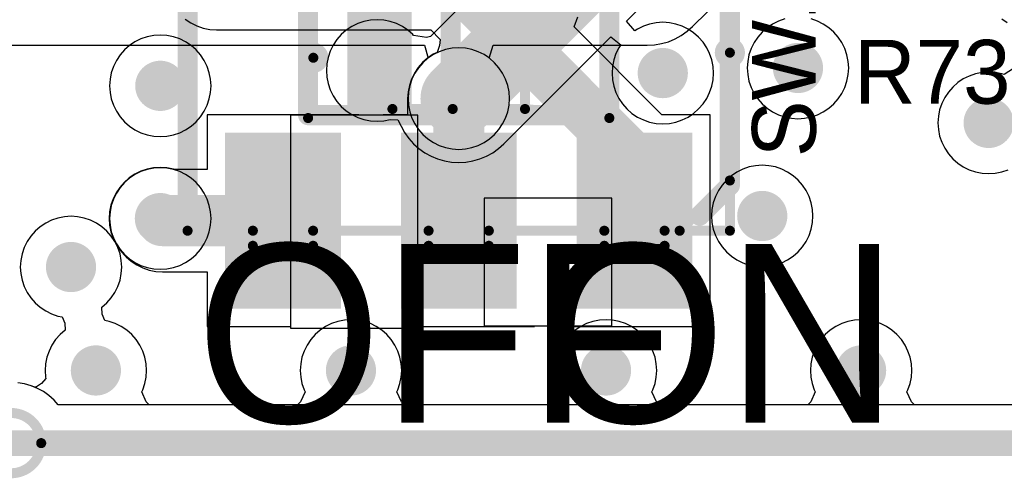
# Model space of a CAD drawing. Header units: millimetres. Extents: x 0 to 154, y -22 to 67.
# Tile 9 of 116: x 16.25 to 26.06, y -0.35 to 4.21. Entities that reach past the tile are written whole.
import ezdxf

# ---------------------------------------------------------------- set-up
doc = ezdxf.new("R2010")
doc.units = ezdxf.units.MM
for name, color, linetype in [('BottomLayer', 5, 'Continuous'), ('KeepOutLayer', 6, 'Continuous'), ('Mechanical1', 6, 'Continuous'), ('Mechanical7', 56, 'Continuous'), ('MidLayer1', 16, 'Continuous'), ('MidLayer2', 76, 'Continuous'), ('MultiLayer', 9, 'Continuous'), ('TopLayer', 1, 'Continuous'), ('TopOverlay', 2, 'Continuous'), ('TopPaste', 8, 'Continuous'), ('TopSolder', 216, 'Continuous'), ('ViaHoleLayer', 16, 'Continuous')]:
    doc.layers.add(name, color=color, linetype=linetype)

# ---------------------------------------------------------------- blocks, each defined once
blk = doc.blocks.new('CAS_220TA_328')
at = {"layer": 'Mechanical7', "const_width": 0.1}
for points in [[(-1.4499, 2.1001), (-2.0499, 2.1001)], [(-2.0499, 2.1001), (-2.0499, 1.9501)], [(-1.4499, 2.1001), (-1.4499, 1.9501)], [(0.3001, 2.1001), (-0.2999, 2.1001)], [(-0.2999, 2.1001), (-0.2999, 1.9501)], [(0.3001, 2.1001), (0.3001, 1.9501)], [(2.0501, 2.1001), (1.4501, 2.1001)], [(1.4501, 2.1001), (1.4501, 1.9501)], [(2.0501, 2.1001), (2.0501, 1.9501)], [(-2.6999, 1.9501), (-2.6999, -1.9499)], [(-2.1999, 1.9501), (-2.6999, 1.4501)], [(2.7001, 1.9501), (-2.6999, 1.9501)], [(2.7001, 1.9501), (2.7001, -1.9499)], [(-1.4999, 0.8284), (-1.4999, -0.8283)], [(-0.6599, 0.7384), (-1.4999, 0.8284)], [(1.5001, 0.8284), (-1.4999, 0.8284)], [(0.6601, 0.7384), (-0.6599, 0.7384)], [(-0.6599, 0.7384), (-0.6599, -0.7383)], [(0.0601, 0.7384), (0.0601, -0.7383)], [(1.5001, 0.8284), (0.6601, 0.7384)], [(0.6601, 0.7384), (0.6601, -0.7383)], [(1.5001, 0.8284), (1.5001, -0.8283)]]:
    blk.add_lwpolyline(points, dxfattribs=at)
at = {"layer": 'Mechanical7', "const_width": 0.05}
for points in [[(-2.0749, 2.1001, 1), (-2.0249, 2.1001, 1)], [(-2.0749, 2.1001, 1), (-2.0249, 2.1001, 1)], [(-1.4749, 2.1001, 1), (-1.4249, 2.1001, 1)], [(-1.4749, 2.1001, 1), (-1.4249, 2.1001, 1)], [(-0.3249, 2.1001, 1), (-0.2749, 2.1001, 1)], [(-0.3249, 2.1001, 1), (-0.2749, 2.1001, 1)], [(0.2751, 2.1001, 1), (0.3251, 2.1001, 1)], [(0.2751, 2.1001, 1), (0.3251, 2.1001, 1)], [(1.4251, 2.1001, 1), (1.4751, 2.1001, 1)], [(1.4251, 2.1001, 1), (1.4751, 2.1001, 1)], [(2.0251, 2.1001, 1), (2.0751, 2.1001, 1)], [(2.0251, 2.1001, 1), (2.0751, 2.1001, 1)], [(-2.7249, 1.9501, 1), (-2.6749, 1.9501, 1)], [(-2.7249, 1.9501, 1), (-2.6749, 1.9501, 1)], [(-2.2249, 1.9501, 1), (-2.1749, 1.9501, 1)], [(-2.0749, 1.9501, 1), (-2.0249, 1.9501, 1)], [(-1.4749, 1.9501, 1), (-1.4249, 1.9501, 1)], [(-0.3249, 1.9501, 1), (-0.2749, 1.9501, 1)], [(0.2751, 1.9501, 1), (0.3251, 1.9501, 1)], [(1.4251, 1.9501, 1), (1.4751, 1.9501, 1)], [(2.0251, 1.9501, 1), (2.0751, 1.9501, 1)], [(2.6751, 1.9501, 1), (2.7251, 1.9501, 1)], [(2.6751, 1.9501, 1), (2.7251, 1.9501, 1)], [(-2.7249, 1.4501, 1), (-2.6749, 1.4501, 1)], [(-1.5249, 0.8284, 1), (-1.4749, 0.8284, 1)], [(-1.5249, 0.8284, 1), (-1.4749, 0.8284, 1)], [(-1.5249, 0.8284, 1), (-1.4749, 0.8284, 1)], [(-0.6849, 0.7384, 1), (-0.6349, 0.7384, 1)], [(-0.6849, 0.7384, 1), (-0.6349, 0.7384, 1)], [(-0.6849, 0.7384, 1), (-0.6349, 0.7384, 1)], [(0.0351, 0.7384, 1), (0.0851, 0.7384, 1)], [(0.6351, 0.7384, 1), (0.6851, 0.7384, 1)], [(0.6351, 0.7384, 1), (0.6851, 0.7384, 1)], [(0.6351, 0.7384, 1), (0.6851, 0.7384, 1)], [(1.4751, 0.8284, 1), (1.5251, 0.8284, 1)], [(1.4751, 0.8284, 1), (1.5251, 0.8284, 1)], [(1.4751, 0.8284, 1), (1.5251, 0.8284, 1)]]:
    blk.add_lwpolyline(points, format="xyb", close=True, dxfattribs=at)
at = {"layer": 'TopLayer'}
for points in [[(-2.25, 1.05), (-1.25, 1.05), (-2.25, 2.65), (-1.25, 2.65)], [(-0.5, 1.05), (0.5, 1.05), (-0.5, 2.65), (0.5, 2.65)], [(1.25, 1.05), (2.25, 1.05), (1.25, 2.65), (2.25, 2.65)]]:
    blk.add_solid(points, dxfattribs=at)
at = {"layer": 'TopOverlay', "const_width": 0.2}
for points in [[(2.7, 2), (2.5, 2)], [(2.7, 2), (2.7, -1.5)], [(-2.4, 1.8), (-2.7, 1.5)], [(-2.7, 1.5), (-2.7, -2)], [(1.5001, 0.8), (-1.5, 0.8)], [(-1.5, 0.8), (-1.5, -0.8)], [(0.0801, 0.8), (0.0801, -0.8)], [(1.5001, 0.8), (1.5001, -0.8)]]:
    blk.add_lwpolyline(points, dxfattribs=at)
at = {"layer": 'TopOverlay', "const_width": 0.1}
for points in [[(2.45, 2, 1), (2.55, 2, 1)], [(2.65, 2, 1), (2.75, 2, 1)], [(2.65, 2, 1), (2.75, 2, 1)], [(-2.45, 1.8, 1), (-2.35, 1.8, 1)], [(-2.75, 1.5, 1), (-2.65, 1.5, 1)], [(-2.75, 1.5, 1), (-2.65, 1.5, 1)], [(-1.55, 0.8, 1), (-1.45, 0.8, 1)], [(-1.55, 0.8, 1), (-1.45, 0.8, 1)], [(0.0301, 0.8, 1), (0.1301, 0.8, 1)], [(1.4501, 0.8, 1), (1.5501, 0.8, 1)], [(1.4501, 0.8, 1), (1.5501, 0.8, 1)]]:
    blk.add_lwpolyline(points, format="xyb", close=True, dxfattribs=at)
at = {"layer": 'TopOverlay'}
blk.add_solid([(0.4701, -0.8), (1.1101, -0.8), (0.4701, 0.8), (1.1101, 0.8)], dxfattribs=at)
at = {"layer": 'TopPaste'}
for points in [[(-2.25, 1.05), (-1.25, 1.05), (-2.25, 2.65), (-1.25, 2.65)], [(-0.5, 1.05), (0.5, 1.05), (-0.5, 2.65), (0.5, 2.65)], [(1.25, 1.05), (2.25, 1.05), (1.25, 2.65), (2.25, 2.65)]]:
    blk.add_solid(points, dxfattribs=at)
at = {"layer": 'TopSolder'}
for points in [[(-2.3262, 0.9738), (-1.1738, 0.9738), (-2.3262, 2.7262), (-1.1738, 2.7262)], [(-0.5762, 0.9738), (0.5762, 0.9738), (-0.5762, 2.7262), (0.5762, 2.7262)], [(1.1738, 0.9738), (2.3262, 0.9738), (1.1738, 2.7262), (2.3262, 2.7262)]]:
    blk.add_solid(points, dxfattribs=at)

msp = doc.modelspace()

# ---------------------------------------------------------------- linework, layer by layer
at = {"layer": 'BottomLayer'}
for p, q in [((22.9526, 4.1461), (26.8911, 8.0847)), ((22.8994, 4.0986), (22.9526, 4.1461)), ((22.7129, 3.9955), (22.7788, 4.0228)), ((22.7788, 4.0228), (22.8412, 4.0573)), ((22.8412, 4.0573), (22.8994, 4.0986)), ((14.5664, 3.9598), (20.2835, 3.9598)), ((20.2835, 3.9598), (20.322, 3.8328)), ((20.9276, 3.8328), (20.9661, 3.9598)), ((20.9661, 3.9598), (22.5028, 3.9598)), ((22.5028, 3.9598), (22.574, 3.9638)), ((22.574, 3.9638), (22.6444, 3.9758)), ((22.6444, 3.9758), (22.7129, 3.9955)), ((20.3173, 3.8297), (20.2677, 3.7861)), ((20.322, 3.8328), (20.3173, 3.8297)), ((20.9323, 3.8297), (20.9276, 3.8328)), ((20.9819, 3.7861), (20.9323, 3.8297)), ((20.2241, 3.7365), (20.1874, 3.6815)), ((20.2677, 3.7861), (20.2241, 3.7365)), ((21.0255, 3.7365), (20.9819, 3.7861)), ((21.0622, 3.6815), (21.0255, 3.7365)), ((20.1874, 3.6815), (20.1582, 3.6223)), ((21.0914, 3.6223), (21.0622, 3.6815)), ((20.1369, 3.5597), (20.124, 3.4949)), ((20.1582, 3.6223), (20.1369, 3.5597)), ((21.1127, 3.5597), (21.0914, 3.6223)), ((21.1256, 3.4949), (21.1127, 3.5597)), ((20.124, 3.4949), (20.1197, 3.429)), ((21.1299, 3.429), (21.1256, 3.4949)), ((20.1197, 3.429), (20.124, 3.3631)), ((20.124, 3.3631), (20.1369, 3.2983)), ((21.1127, 3.2983), (21.1256, 3.3631)), ((21.1256, 3.3631), (21.1299, 3.429)), ((20.1369, 3.2983), (20.1582, 3.2357)), ((20.1582, 3.2357), (20.1874, 3.1765)), ((21.0622, 3.1765), (21.0914, 3.2357)), ((21.0914, 3.2357), (21.1127, 3.2983)), ((20.1874, 3.1765), (20.2241, 3.1215)), ((21.0255, 3.1215), (21.0622, 3.1765)), ((20.2241, 3.1215), (20.2677, 3.0719)), ((20.2677, 3.0719), (20.3173, 3.0283)), ((20.9323, 3.0283), (20.9819, 3.0719)), ((20.9819, 3.0719), (21.0255, 3.1215)), ((20.3173, 3.0283), (20.3723, 2.9916)), ((20.3723, 2.9916), (20.4315, 2.9624)), ((20.4315, 2.9624), (20.4941, 2.9411)), ((20.7555, 2.9411), (20.8181, 2.9624)), ((20.8181, 2.9624), (20.8773, 2.9916)), ((20.8773, 2.9916), (20.9323, 3.0283)), ((20.4941, 2.9411), (20.5589, 2.9282)), ((20.5589, 2.9282), (20.6248, 2.9239)), ((20.6248, 2.9239), (20.6907, 2.9282)), ((20.6907, 2.9282), (20.7555, 2.9411)), ((17.4005, 2.6726), (17.3455, 2.6359)), ((17.4597, 2.7018), (17.4005, 2.6726)), ((17.5223, 2.7231), (17.4597, 2.7018)), ((17.5871, 2.736), (17.5223, 2.7231)), ((17.653, 2.7403), (17.5871, 2.736)), ((17.7189, 2.736), (17.653, 2.7403)), ((17.7837, 2.7231), (17.7189, 2.736)), ((17.8463, 2.7018), (17.7837, 2.7231)), ((17.9055, 2.6726), (17.8463, 2.7018)), ((17.9605, 2.6359), (17.9055, 2.6726)), ((17.2959, 2.5923), (17.2523, 2.5427)), ((17.3455, 2.6359), (17.2959, 2.5923)), ((18.0101, 2.5923), (17.9605, 2.6359)), ((18.0537, 2.5427), (18.0101, 2.5923)), ((17.2156, 2.4877), (17.1864, 2.4285)), ((17.2523, 2.5427), (17.2156, 2.4877)), ((18.0904, 2.4877), (18.0537, 2.5427)), ((18.1196, 2.4285), (18.0904, 2.4877)), ((17.1651, 2.3659), (17.1522, 2.3011)), ((17.1864, 2.4285), (17.1651, 2.3659)), ((18.1409, 2.3659), (18.1196, 2.4285)), ((18.1538, 2.3011), (18.1409, 2.3659)), ((17.1522, 2.3011), (17.1479, 2.2352)), ((18.1581, 2.2352), (18.1538, 2.3011)), ((17.1479, 2.2352), (17.1522, 2.1693)), ((17.1522, 2.1693), (17.1651, 2.1045)), ((18.1409, 2.1045), (18.1538, 2.1693)), ((18.1538, 2.1693), (18.1581, 2.2352)), ((17.1651, 2.1045), (17.1864, 2.0419)), ((18.1196, 2.0419), (18.1409, 2.1045)), ((17.1864, 2.0419), (17.2156, 1.9827)), ((17.2156, 1.9827), (17.2523, 1.9277)), ((18.0537, 1.9277), (18.0904, 1.9827)), ((18.0904, 1.9827), (18.1196, 2.0419)), ((17.2523, 1.9277), (17.2959, 1.8781)), ((17.2959, 1.8781), (17.3455, 1.8345)), ((17.9605, 1.8345), (18.0101, 1.8781)), ((18.0101, 1.8781), (18.0537, 1.9277)), ((17.3455, 1.8345), (17.4005, 1.7978)), ((17.4005, 1.7978), (17.4597, 1.7686)), ((17.4597, 1.7686), (17.5223, 1.7473)), ((17.7837, 1.7473), (17.8463, 1.7686)), ((17.8463, 1.7686), (17.9055, 1.7978)), ((17.9055, 1.7978), (17.9605, 1.8345)), ((17.5223, 1.7473), (17.5871, 1.7344)), ((17.5871, 1.7344), (17.653, 1.7301)), ((17.653, 1.7301), (17.7189, 1.7344)), ((17.7189, 1.7344), (17.7837, 1.7473)), ((16.3017, 0.5898), (16.2348, 0.6011)), ((16.3669, 0.571), (16.3017, 0.5898)), ((16.4296, 0.545), (16.3669, 0.571)), ((16.4889, 0.5122), (16.4296, 0.545)), ((16.5443, 0.473), (16.4889, 0.5122)), ((16.5948, 0.4277), (16.5443, 0.473)), ((16.6356, 0.3822), (16.5948, 0.4277)), ((26.936, 0.3822), (16.6356, 0.3822))]:
    msp.add_line(p, q, dxfattribs=at)
at = {"layer": 'BottomLayer', "const_width": 0.25}
for points in [[(19.687, 3.7084, 1), (19.937, 3.7084, 1)], [(22.5318, 3.683, 1), (22.7818, 3.683, 1)], [(23.878, 3.7338, 1), (24.128, 3.7338, 1)], [(17.528, 3.556, 1), (17.778, 3.556, 1)], [(20.4998, 3.429, 1), (20.7498, 3.429, 1)], [(25.7767, 3.187, 1), (26.0266, 3.187, 1)], [(17.528, 2.2352, 1), (17.778, 2.2352, 1)], [(23.5224, 2.2606, 1), (23.7724, 2.2606, 1)], [(16.639, 1.7526, 1), (16.889, 1.7526, 1)], [(16.8867, 0.7232, 1), (17.1366, 0.7232, 1)], [(19.4267, 0.7232, 1), (19.6766, 0.7232, 1)], [(21.9667, 0.7232, 1), (22.2166, 0.7232, 1)], [(24.5067, 0.7232, 1), (24.7566, 0.7232, 1)]]:
    msp.add_lwpolyline(points, format="xyb", close=True, dxfattribs=at)
at = {"layer": 'KeepOutLayer'}
for points, const_width in [([(16.4671, 0, 1), (15.8671, 0, 1)], 0.1), ([(16.4421, 0, 1), (16.4921, 0, 1)], 0.05)]:
    msp.add_lwpolyline(points, format="xyb", close=True, dxfattribs=dict(at, const_width=const_width))
at = {"layer": 'KeepOutLayer', "const_width": 0.254}
msp.add_lwpolyline([(1.016, 0), (97.409, 0)], dxfattribs=at)
at = {"layer": 'Mechanical1', "const_width": 0.254}
msp.add_lwpolyline([(1.016, 0), (82.099, 0)], dxfattribs=at)
at = {"layer": 'MidLayer1'}
for p, q in [((20.5589, 3.9298), (20.4941, 3.9169)), ((20.6248, 3.9341), (20.5589, 3.9298)), ((20.6907, 3.9298), (20.6248, 3.9341)), ((20.7555, 3.9169), (20.6907, 3.9298)), ((20.3173, 3.8297), (20.2677, 3.7861)), ((20.3723, 3.8664), (20.3173, 3.8297)), ((20.4315, 3.8956), (20.3723, 3.8664)), ((20.4941, 3.9169), (20.4315, 3.8956)), ((20.8181, 3.8956), (20.7555, 3.9169)), ((20.8773, 3.8664), (20.8181, 3.8956)), ((20.9323, 3.8297), (20.8773, 3.8664)), ((20.9819, 3.7861), (20.9323, 3.8297)), ((20.2241, 3.7365), (20.1874, 3.6815)), ((20.2677, 3.7861), (20.2241, 3.7365)), ((21.0255, 3.7365), (20.9819, 3.7861)), ((21.0622, 3.6815), (21.0255, 3.7365)), ((20.1874, 3.6815), (20.1582, 3.6223)), ((21.0914, 3.6223), (21.0622, 3.6815)), ((20.1369, 3.5597), (20.124, 3.4949)), ((20.1582, 3.6223), (20.1369, 3.5597)), ((21.1127, 3.5597), (21.0914, 3.6223)), ((21.1256, 3.4949), (21.1127, 3.5597)), ((20.124, 3.4949), (20.1197, 3.429)), ((21.1299, 3.429), (21.1256, 3.4949)), ((20.1197, 3.429), (20.124, 3.3631)), ((20.124, 3.3631), (20.1369, 3.2983)), ((21.1127, 3.2983), (21.1256, 3.3631)), ((21.1256, 3.3631), (21.1299, 3.429)), ((20.1369, 3.2983), (20.1582, 3.2357)), ((20.1582, 3.2357), (20.1874, 3.1765)), ((21.0622, 3.1765), (21.0914, 3.2357)), ((21.0914, 3.2357), (21.1127, 3.2983)), ((20.1874, 3.1765), (20.2241, 3.1215)), ((21.0255, 3.1215), (21.0622, 3.1765)), ((20.2241, 3.1215), (20.2677, 3.0719)), ((20.2677, 3.0719), (20.3173, 3.0283)), ((20.9323, 3.0283), (20.9819, 3.0719)), ((20.9819, 3.0719), (21.0255, 3.1215)), ((20.3173, 3.0283), (20.3723, 2.9916)), ((20.3723, 2.9916), (20.4315, 2.9624)), ((20.4315, 2.9624), (20.4941, 2.9411)), ((20.7555, 2.9411), (20.8181, 2.9624)), ((20.8181, 2.9624), (20.8773, 2.9916)), ((20.8773, 2.9916), (20.9323, 3.0283)), ((20.4941, 2.9411), (20.5589, 2.9282)), ((20.5589, 2.9282), (20.6248, 2.9239)), ((20.6248, 2.9239), (20.6907, 2.9282)), ((20.6907, 2.9282), (20.7555, 2.9411)), ((17.4005, 2.6726), (17.3455, 2.6359)), ((17.4597, 2.7018), (17.4005, 2.6726)), ((17.5223, 2.7231), (17.4597, 2.7018)), ((17.5871, 2.736), (17.5223, 2.7231)), ((17.653, 2.7403), (17.5871, 2.736)), ((17.7189, 2.736), (17.653, 2.7403)), ((17.7837, 2.7231), (17.7189, 2.736)), ((17.8463, 2.7018), (17.7837, 2.7231)), ((17.9055, 2.6726), (17.8463, 2.7018)), ((17.9605, 2.6359), (17.9055, 2.6726)), ((17.2959, 2.5923), (17.2523, 2.5427)), ((17.3455, 2.6359), (17.2959, 2.5923)), ((18.0101, 2.5923), (17.9605, 2.6359)), ((18.0537, 2.5427), (18.0101, 2.5923)), ((17.2156, 2.4877), (17.1864, 2.4285)), ((17.2523, 2.5427), (17.2156, 2.4877)), ((18.0904, 2.4877), (18.0537, 2.5427)), ((18.1196, 2.4285), (18.0904, 2.4877)), ((17.1651, 2.3659), (17.1522, 2.3011)), ((17.1864, 2.4285), (17.1651, 2.3659)), ((18.1409, 2.3659), (18.1196, 2.4285)), ((18.1538, 2.3011), (18.1409, 2.3659)), ((17.1522, 2.3011), (17.1479, 2.2352)), ((18.1581, 2.2352), (18.1538, 2.3011)), ((17.1479, 2.2352), (17.1522, 2.1693)), ((17.1522, 2.1693), (17.1651, 2.1045)), ((18.1409, 2.1045), (18.1538, 2.1693)), ((18.1538, 2.1693), (18.1581, 2.2352)), ((17.1651, 2.1045), (17.1864, 2.0419)), ((18.1196, 2.0419), (18.1409, 2.1045)), ((17.1864, 2.0419), (17.2156, 1.9827)), ((17.2156, 1.9827), (17.2523, 1.9277)), ((18.0537, 1.9277), (18.0904, 1.9827)), ((18.0904, 1.9827), (18.1196, 2.0419)), ((17.2523, 1.9277), (17.2959, 1.8781)), ((17.2959, 1.8781), (17.3455, 1.8345)), ((17.9605, 1.8345), (18.0101, 1.8781)), ((18.0101, 1.8781), (18.0537, 1.9277)), ((17.3455, 1.8345), (17.4005, 1.7978)), ((17.4005, 1.7978), (17.4597, 1.7686)), ((17.4597, 1.7686), (17.5223, 1.7473)), ((17.7837, 1.7473), (17.8463, 1.7686)), ((17.8463, 1.7686), (17.9055, 1.7978)), ((17.9055, 1.7978), (17.9605, 1.8345)), ((17.5223, 1.7473), (17.5871, 1.7344)), ((17.5871, 1.7344), (17.653, 1.7301)), ((17.653, 1.7301), (17.7189, 1.7344)), ((17.7189, 1.7344), (17.7837, 1.7473)), ((16.3017, 0.5898), (16.2348, 0.6011)), ((16.3669, 0.571), (16.3017, 0.5898)), ((16.4296, 0.545), (16.3669, 0.571)), ((16.4889, 0.5122), (16.4296, 0.545)), ((16.5443, 0.473), (16.4889, 0.5122)), ((16.5948, 0.4277), (16.5443, 0.473)), ((16.6356, 0.3822), (16.5948, 0.4277)), ((26.936, 0.3822), (16.6356, 0.3822))]:
    msp.add_line(p, q, dxfattribs=at)
for points, const_width in [([(23.2498, 3.8862, 1), (23.3998, 3.8862, 1)], 0.15), ([(19.102, 3.8354, 1), (19.252, 3.8354, 1)], 0.15), ([(19.687, 3.7084, 1), (19.937, 3.7084, 1)], 0.25), ([(22.5318, 3.683, 1), (22.7818, 3.683, 1)], 0.25), ([(23.878, 3.7338, 1), (24.128, 3.7338, 1)], 0.25), ([(17.528, 3.556, 1), (17.778, 3.556, 1)], 0.25), ([(20.4998, 3.429, 1), (20.7498, 3.429, 1)], 0.25), ([(25.7767, 3.187, 1), (26.0266, 3.187, 1)], 0.25), ([(17.528, 2.2352, 1), (17.778, 2.2352, 1)], 0.25), ([(23.5224, 2.2606, 1), (23.7724, 2.2606, 1)], 0.25), ([(16.639, 1.7526, 1), (16.889, 1.7526, 1)], 0.25), ([(16.8867, 0.7232, 1), (17.1366, 0.7232, 1)], 0.25), ([(19.4267, 0.7232, 1), (19.6766, 0.7232, 1)], 0.25), ([(21.9667, 0.7232, 1), (22.2166, 0.7232, 1)], 0.25), ([(24.5067, 0.7232, 1), (24.7566, 0.7232, 1)], 0.25)]:
    msp.add_lwpolyline(points, format="xyb", close=True, dxfattribs=dict(at, const_width=const_width))
at = {"layer": 'MidLayer2'}
for p, q in [((21.7245, 5.4281), (20.3441, 4.0478)), ((22.2962, 4.2009), (22.5004, 4.4052)), ((23.8723, 4.2217), (23.8097, 4.2004)), ((24.1963, 4.2004), (24.1337, 4.2217)), ((26.0323, 4.2221), (26.0873, 4.1854)), ((19.5595, 4.1458), (19.5045, 4.1091)), ((19.6187, 4.175), (19.5595, 4.1458)), ((19.6813, 4.1963), (19.6187, 4.175)), ((19.7461, 4.2092), (19.6813, 4.1963)), ((19.812, 4.2135), (19.7461, 4.2092)), ((19.8779, 4.2092), (19.812, 4.2135)), ((19.9427, 4.1963), (19.8779, 4.2092)), ((20.0053, 4.175), (19.9427, 4.1963)), ((20.0645, 4.1458), (20.0053, 4.175)), ((20.1195, 4.1091), (20.0645, 4.1458)), ((22.3771, 4.1023), (22.2962, 4.2009)), ((22.4043, 4.1204), (22.3771, 4.1023)), ((22.4635, 4.1496), (22.4043, 4.1204)), ((22.5261, 4.1709), (22.4635, 4.1496)), ((22.5909, 4.1838), (22.5261, 4.1709)), ((22.6568, 4.1881), (22.5909, 4.1838)), ((22.7227, 4.1838), (22.6568, 4.1881)), ((22.7875, 4.1709), (22.7227, 4.1838)), ((22.8501, 4.1496), (22.7875, 4.1709)), ((22.9093, 4.1204), (22.8501, 4.1496)), ((22.9643, 4.0837), (22.9093, 4.1204)), ((23.6955, 4.1345), (23.6459, 4.0909)), ((23.7505, 4.1712), (23.6955, 4.1345)), ((23.8097, 4.2004), (23.7505, 4.1712)), ((24.2555, 4.1712), (24.1963, 4.2004)), ((24.3105, 4.1345), (24.2555, 4.1712)), ((24.3601, 4.0909), (24.3105, 4.1345)), ((17.4597, 4.0226), (17.4005, 3.9934)), ((17.5223, 4.0439), (17.4597, 4.0226)), ((17.5871, 4.0568), (17.5223, 4.0439)), ((17.653, 4.0611), (17.5871, 4.0568)), ((17.7189, 4.0568), (17.653, 4.0611)), ((17.7837, 4.0439), (17.7189, 4.0568)), ((17.8463, 4.0226), (17.7837, 4.0439)), ((17.9055, 3.9934), (17.8463, 4.0226)), ((19.4549, 4.0655), (19.4113, 4.0159)), ((19.5045, 4.1091), (19.4549, 4.0655)), ((20.1691, 4.0655), (20.1195, 4.1091)), ((20.1753, 4.0585), (20.1691, 4.0655)), ((20.3045, 4.0382), (20.1753, 4.0585)), ((20.3441, 4.0478), (20.3045, 4.0382)), ((21.0745, 2.9793), (22.1389, 4.0436)), ((22.1389, 4.0436), (22.2375, 3.9627)), ((23.0139, 4.0401), (22.9643, 4.0837)), ((23.0575, 3.9905), (23.0139, 4.0401)), ((23.6023, 4.0413), (23.5656, 3.9863)), ((23.6459, 4.0909), (23.6023, 4.0413)), ((24.4037, 4.0413), (24.3601, 4.0909)), ((24.4404, 3.9863), (24.4037, 4.0413)), ((17.3455, 3.9567), (17.2959, 3.9131)), ((17.4005, 3.9934), (17.3455, 3.9567)), ((17.9605, 3.9567), (17.9055, 3.9934)), ((18.0101, 3.9131), (17.9605, 3.9567)), ((19.3746, 3.9609), (19.3454, 3.9017)), ((19.4113, 4.0159), (19.3746, 3.9609)), ((22.2194, 3.9355), (22.1902, 3.8763)), ((22.2375, 3.9627), (22.2194, 3.9355)), ((23.0942, 3.9355), (23.0575, 3.9905)), ((23.1234, 3.8763), (23.0942, 3.9355)), ((23.5364, 3.9271), (23.5151, 3.8645)), ((23.5656, 3.9863), (23.5364, 3.9271)), ((24.4696, 3.9271), (24.4404, 3.9863)), ((24.4909, 3.8645), (24.4696, 3.9271)), ((17.2523, 3.8635), (17.2156, 3.8085)), ((17.2959, 3.9131), (17.2523, 3.8635)), ((18.0537, 3.8635), (18.0101, 3.9131)), ((18.0904, 3.8085), (18.0537, 3.8635)), ((19.3241, 3.8391), (19.3112, 3.7743)), ((19.3454, 3.9017), (19.3241, 3.8391)), ((22.1902, 3.8763), (22.1689, 3.8137)), ((23.1447, 3.8137), (23.1234, 3.8763)), ((23.5151, 3.8645), (23.5022, 3.7997)), ((24.5038, 3.7997), (24.4909, 3.8645)), ((17.1864, 3.7493), (17.1651, 3.6867)), ((17.2156, 3.8085), (17.1864, 3.7493)), ((18.1196, 3.7493), (18.0904, 3.8085)), ((18.1409, 3.6867), (18.1196, 3.7493)), ((19.3112, 3.7743), (19.3069, 3.7084)), ((22.156, 3.7489), (22.1517, 3.683)), ((22.1689, 3.8137), (22.156, 3.7489)), ((23.1576, 3.7489), (23.1447, 3.8137)), ((23.1619, 3.683), (23.1576, 3.7489)), ((23.5022, 3.7997), (23.4979, 3.7338)), ((23.4979, 3.7338), (23.5022, 3.6679)), ((24.5081, 3.7338), (24.5038, 3.7997)), ((24.5038, 3.6679), (24.5081, 3.7338)), ((26.1478, 3.7296), (26.055, 3.6672)), ((17.1651, 3.6867), (17.1522, 3.6219)), ((18.1538, 3.6219), (18.1409, 3.6867)), ((19.3069, 3.7084), (19.3112, 3.6425)), ((19.3112, 3.6425), (19.3241, 3.5777)), ((22.1517, 3.683), (22.156, 3.6171)), ((23.1576, 3.6171), (23.1619, 3.683)), ((23.5022, 3.6679), (23.5151, 3.6031)), ((24.4909, 3.6031), (24.5038, 3.6679)), ((25.7084, 3.6536), (25.6491, 3.6244)), ((25.7709, 3.6749), (25.7084, 3.6536)), ((25.8357, 3.6877), (25.7709, 3.6749)), ((25.9017, 3.6921), (25.8357, 3.6877)), ((25.9676, 3.6877), (25.9017, 3.6921)), ((26.0324, 3.6749), (25.9676, 3.6877)), ((26.055, 3.6672), (26.0324, 3.6749)), ((17.1522, 3.6219), (17.1479, 3.556)), ((17.1479, 3.556), (17.1522, 3.4901)), ((18.1581, 3.556), (18.1538, 3.6219)), ((18.1538, 3.4901), (18.1581, 3.556)), ((19.3241, 3.5777), (19.3454, 3.5151)), ((22.156, 3.6171), (22.1689, 3.5523)), ((22.1689, 3.5523), (22.1902, 3.4897)), ((23.1234, 3.4897), (23.1447, 3.5523)), ((23.1447, 3.5523), (23.1576, 3.6171)), ((23.5151, 3.6031), (23.5364, 3.5405)), ((23.5364, 3.5405), (23.5656, 3.4813)), ((24.4404, 3.4813), (24.4696, 3.5405)), ((24.4696, 3.5405), (24.4909, 3.6031)), ((25.5445, 3.5441), (25.5009, 3.4945)), ((25.5942, 3.5877), (25.5445, 3.5441)), ((25.6491, 3.6244), (25.5942, 3.5877)), ((17.1522, 3.4901), (17.1651, 3.4253)), ((18.1409, 3.4253), (18.1538, 3.4901)), ((19.3454, 3.5151), (19.3746, 3.4559)), ((19.3746, 3.4559), (19.4113, 3.4009)), ((22.1902, 3.4897), (22.2194, 3.4305)), ((23.0942, 3.4305), (23.1234, 3.4897)), ((23.5656, 3.4813), (23.6023, 3.4263)), ((24.4037, 3.4263), (24.4404, 3.4813)), ((25.4642, 3.4395), (25.435, 3.3803)), ((25.5009, 3.4945), (25.4642, 3.4395)), ((17.1651, 3.4253), (17.1864, 3.3627)), ((17.1864, 3.3627), (17.2156, 3.3035)), ((18.0904, 3.3035), (18.1196, 3.3627)), ((18.1196, 3.3627), (18.1409, 3.4253)), ((19.4113, 3.4009), (19.4549, 3.3513)), ((19.4549, 3.3513), (19.5045, 3.3077)), ((22.2194, 3.4305), (22.2561, 3.3755)), ((22.2561, 3.3755), (22.2997, 3.3259)), ((23.0139, 3.3259), (23.0575, 3.3755)), ((23.0575, 3.3755), (23.0942, 3.4305)), ((23.6023, 3.4263), (23.6459, 3.3767)), ((23.6459, 3.3767), (23.6955, 3.3331)), ((24.3105, 3.3331), (24.3601, 3.3767)), ((24.3601, 3.3767), (24.4037, 3.4263)), ((25.435, 3.3803), (25.4138, 3.3177)), ((17.2156, 3.3035), (17.2523, 3.2485)), ((17.2523, 3.2485), (17.2959, 3.1989)), ((18.0101, 3.1989), (18.0537, 3.2485)), ((18.0537, 3.2485), (18.0904, 3.3035)), ((19.5045, 3.3077), (19.5595, 3.271)), ((19.5595, 3.271), (19.6187, 3.2418)), ((19.6187, 3.2418), (19.6813, 3.2205)), ((22.2997, 3.3259), (22.3493, 3.2823)), ((22.3493, 3.2823), (22.4043, 3.2456)), ((22.4043, 3.2456), (22.4635, 3.2164)), ((22.8501, 3.2164), (22.9093, 3.2456)), ((22.9093, 3.2456), (22.9643, 3.2823)), ((22.9643, 3.2823), (23.0139, 3.3259)), ((23.6955, 3.3331), (23.7505, 3.2964)), ((23.7505, 3.2964), (23.8097, 3.2672)), ((23.8097, 3.2672), (23.8723, 3.2459)), ((23.8723, 3.2459), (23.9371, 3.233)), ((24.0689, 3.233), (24.1337, 3.2459)), ((24.1337, 3.2459), (24.1963, 3.2672)), ((24.1963, 3.2672), (24.2555, 3.2964)), ((24.2555, 3.2964), (24.3105, 3.3331)), ((25.4009, 3.2529), (25.3966, 3.187)), ((25.4138, 3.3177), (25.4009, 3.2529)), ((17.2959, 3.1989), (17.3455, 3.1553)), ((17.3455, 3.1553), (17.4005, 3.1186)), ((17.9055, 3.1186), (17.9605, 3.1553)), ((17.9605, 3.1553), (18.0101, 3.1989)), ((19.6813, 3.2205), (19.7461, 3.2076)), ((19.7461, 3.2076), (19.812, 3.2033)), ((19.812, 3.2033), (19.8779, 3.2076)), ((19.8779, 3.2076), (19.9427, 3.2205)), ((19.9427, 3.2205), (20.0172, 3.2191)), ((20.0172, 3.2191), (20.0518, 3.153)), ((20.0518, 3.153), (20.0863, 3.0906)), ((22.4635, 3.2164), (22.5261, 3.1951)), ((22.5261, 3.1951), (22.5909, 3.1822)), ((22.5909, 3.1822), (22.6568, 3.1779)), ((22.6568, 3.1779), (22.7227, 3.1822)), ((22.7227, 3.1822), (22.7875, 3.1951)), ((22.7875, 3.1951), (22.8501, 3.2164)), ((23.9371, 3.233), (24.003, 3.2287)), ((24.003, 3.2287), (24.0689, 3.233)), ((25.3966, 3.187), (25.4009, 3.1211)), ((17.4005, 3.1186), (17.4597, 3.0894)), ((17.4597, 3.0894), (17.5223, 3.0681)), ((17.5223, 3.0681), (17.5871, 3.0552)), ((17.5871, 3.0552), (17.653, 3.0509)), ((17.653, 3.0509), (17.7189, 3.0552)), ((17.7189, 3.0552), (17.7837, 3.0681)), ((17.7837, 3.0681), (17.8463, 3.0894)), ((17.8463, 3.0894), (17.9055, 3.1186)), ((20.0863, 3.0906), (20.1276, 3.0325)), ((25.4009, 3.1211), (25.4138, 3.0563)), ((25.4138, 3.0563), (25.435, 2.9937)), ((20.1276, 3.0325), (20.1751, 2.9793)), ((20.1751, 2.9793), (20.2283, 2.9318)), ((21.0213, 2.9318), (21.0745, 2.9793)), ((25.435, 2.9937), (25.4642, 2.9344)), ((20.2283, 2.9318), (20.2864, 2.8905)), ((20.2864, 2.8905), (20.3488, 2.856)), ((20.3488, 2.856), (20.4147, 2.8287)), ((20.8349, 2.8287), (20.9008, 2.856)), ((20.9008, 2.856), (20.9632, 2.8905)), ((20.9632, 2.8905), (21.0213, 2.9318)), ((25.4642, 2.9344), (25.5009, 2.8795)), ((25.5009, 2.8795), (25.5445, 2.8298)), ((20.4147, 2.8287), (20.4833, 2.8089)), ((20.4833, 2.8089), (20.5536, 2.797)), ((20.5536, 2.797), (20.6248, 2.793)), ((20.6248, 2.793), (20.696, 2.797)), ((20.696, 2.797), (20.7663, 2.8089)), ((20.7663, 2.8089), (20.8349, 2.8287)), ((23.5167, 2.7485), (23.4541, 2.7272)), ((23.5815, 2.7614), (23.5167, 2.7485)), ((23.6474, 2.7657), (23.5815, 2.7614)), ((23.7133, 2.7614), (23.6474, 2.7657)), ((23.7781, 2.7485), (23.7133, 2.7614)), ((23.8407, 2.7272), (23.7781, 2.7485)), ((25.5445, 2.8298), (25.5942, 2.7863)), ((25.5942, 2.7863), (25.6491, 2.7496)), ((25.6491, 2.7496), (25.7084, 2.7204)), ((23.3399, 2.6613), (23.2903, 2.6177)), ((23.3949, 2.698), (23.3399, 2.6613)), ((23.4541, 2.7272), (23.3949, 2.698)), ((23.8999, 2.698), (23.8407, 2.7272)), ((23.9549, 2.6613), (23.8999, 2.698)), ((24.0045, 2.6177), (23.9549, 2.6613)), ((25.7084, 2.7204), (25.7709, 2.6991)), ((25.7709, 2.6991), (25.8357, 2.6862)), ((25.8357, 2.6862), (25.9017, 2.6819)), ((25.9017, 2.6819), (25.9676, 2.6862)), ((25.9676, 2.6862), (26.0324, 2.6991)), ((26.0324, 2.6991), (26.0949, 2.7204)), ((23.2467, 2.5681), (23.21, 2.5131)), ((23.2903, 2.6177), (23.2467, 2.5681)), ((24.0481, 2.5681), (24.0045, 2.6177)), ((24.0848, 2.5131), (24.0481, 2.5681)), ((23.1808, 2.4539), (23.1595, 2.3913)), ((23.21, 2.5131), (23.1808, 2.4539)), ((24.114, 2.4539), (24.0848, 2.5131)), ((24.1353, 2.3913), (24.114, 2.4539)), ((23.1595, 2.3913), (23.1466, 2.3265)), ((24.1482, 2.3265), (24.1353, 2.3913)), ((16.764, 2.2577), (16.6981, 2.2534)), ((16.8299, 2.2534), (16.764, 2.2577)), ((23.1466, 2.3265), (23.1423, 2.2606)), ((23.1423, 2.2606), (23.1466, 2.1947)), ((24.1525, 2.2606), (24.1482, 2.3265)), ((24.1482, 2.1947), (24.1525, 2.2606)), ((16.5115, 2.19), (16.4565, 2.1533)), ((16.5707, 2.2192), (16.5115, 2.19)), ((16.6333, 2.2405), (16.5707, 2.2192)), ((16.6981, 2.2534), (16.6333, 2.2405)), ((16.8947, 2.2405), (16.8299, 2.2534)), ((16.9573, 2.2192), (16.8947, 2.2405)), ((17.0165, 2.19), (16.9573, 2.2192)), ((17.0715, 2.1533), (17.0165, 2.19)), ((23.1466, 2.1947), (23.1595, 2.1299)), ((24.1353, 2.1299), (24.1482, 2.1947)), ((16.3633, 2.0601), (16.3266, 2.0051)), ((16.4069, 2.1097), (16.3633, 2.0601)), ((16.4565, 2.1533), (16.4069, 2.1097)), ((17.1211, 2.1097), (17.0715, 2.1533)), ((17.1647, 2.0601), (17.1211, 2.1097)), ((17.2014, 2.0051), (17.1647, 2.0601)), ((23.1595, 2.1299), (23.1808, 2.0673)), ((23.1808, 2.0673), (23.21, 2.0081)), ((24.0848, 2.0081), (24.114, 2.0673)), ((24.114, 2.0673), (24.1353, 2.1299)), ((16.3266, 2.0051), (16.2974, 1.9459)), ((17.2306, 1.9459), (17.2014, 2.0051)), ((23.21, 2.0081), (23.2467, 1.9531)), ((24.0481, 1.9531), (24.0848, 2.0081)), ((16.2761, 1.8833), (16.2632, 1.8185)), ((16.2974, 1.9459), (16.2761, 1.8833)), ((17.2519, 1.8833), (17.2306, 1.9459)), ((17.2648, 1.8185), (17.2519, 1.8833)), ((23.2467, 1.9531), (23.2903, 1.9035)), ((23.2903, 1.9035), (23.3399, 1.8599)), ((23.9549, 1.8599), (24.0045, 1.9035)), ((24.0045, 1.9035), (24.0481, 1.9531)), ((16.2632, 1.8185), (16.2589, 1.7526)), ((17.2691, 1.7526), (17.2648, 1.8185)), ((23.3399, 1.8599), (23.3949, 1.8232)), ((23.3949, 1.8232), (23.4541, 1.794)), ((23.4541, 1.794), (23.5167, 1.7727)), ((23.5167, 1.7727), (23.5815, 1.7598)), ((23.7133, 1.7598), (23.7781, 1.7727)), ((23.7781, 1.7727), (23.8407, 1.794)), ((23.8407, 1.794), (23.8999, 1.8232)), ((23.8999, 1.8232), (23.9549, 1.8599)), ((16.2589, 1.7526), (16.2632, 1.6867)), ((16.2632, 1.6867), (16.2761, 1.6219)), ((17.2519, 1.6219), (17.2648, 1.6867)), ((17.2648, 1.6867), (17.2691, 1.7526)), ((23.5815, 1.7598), (23.6474, 1.7555)), ((23.6474, 1.7555), (23.7133, 1.7598)), ((16.2761, 1.6219), (16.2974, 1.5593)), ((17.2306, 1.5593), (17.2519, 1.6219)), ((16.2974, 1.5593), (16.3266, 1.5001)), ((16.3266, 1.5001), (16.3633, 1.4451)), ((17.1647, 1.4451), (17.2014, 1.5001)), ((17.2014, 1.5001), (17.2306, 1.5593)), ((16.3633, 1.4451), (16.4069, 1.3955)), ((16.4069, 1.3955), (16.4565, 1.3519)), ((17.0715, 1.3519), (17.1211, 1.3955)), ((17.1211, 1.3955), (17.1647, 1.4451)), ((16.4565, 1.3519), (16.5115, 1.3152)), ((16.5115, 1.3152), (16.5707, 1.286)), ((16.5707, 1.286), (16.6333, 1.2647)), ((17.0711, 1.3516), (17.0715, 1.3519)), ((17.0746, 1.2829), (17.0711, 1.3516)), ((17.1015, 1.2192), (17.0746, 1.2829)), ((16.6333, 1.2647), (16.6742, 1.2566)), ((16.6742, 1.2566), (16.7011, 1.1929)), ((16.7011, 1.1929), (16.7045, 1.1241)), ((17.1424, 1.2111), (17.1015, 1.2192)), ((17.2049, 1.1898), (17.1424, 1.2111)), ((17.2642, 1.1606), (17.2049, 1.1898)), ((19.3584, 1.1898), (19.2991, 1.1606)), ((19.4209, 1.2111), (19.3584, 1.1898)), ((19.4857, 1.2239), (19.4209, 1.2111)), ((19.5516, 1.2283), (19.4857, 1.2239)), ((19.6176, 1.2239), (19.5516, 1.2283)), ((19.6824, 1.2111), (19.6176, 1.2239)), ((19.7449, 1.1898), (19.6824, 1.2111)), ((19.8042, 1.1606), (19.7449, 1.1898)), ((21.8984, 1.1898), (21.8391, 1.1606)), ((21.9609, 1.2111), (21.8984, 1.1898)), ((22.0257, 1.2239), (21.9609, 1.2111)), ((22.0917, 1.2283), (22.0257, 1.2239)), ((22.1576, 1.2239), (22.0917, 1.2283)), ((22.2224, 1.2111), (22.1576, 1.2239)), ((22.2849, 1.1898), (22.2224, 1.2111)), ((22.3442, 1.1606), (22.2849, 1.1898)), ((24.4384, 1.1898), (24.3791, 1.1606)), ((24.5009, 1.2111), (24.4384, 1.1898)), ((24.5657, 1.2239), (24.5009, 1.2111)), ((24.6317, 1.2283), (24.5657, 1.2239)), ((24.6976, 1.2239), (24.6317, 1.2283)), ((24.7624, 1.2111), (24.6976, 1.2239)), ((24.8249, 1.1898), (24.7624, 1.2111)), ((24.8842, 1.1606), (24.8249, 1.1898)), ((16.6545, 1.0803), (16.6109, 1.0307)), ((16.7042, 1.1239), (16.6545, 1.0803)), ((16.7045, 1.1241), (16.7042, 1.1239)), ((17.3191, 1.1239), (17.2642, 1.1606)), ((17.3688, 1.0803), (17.3191, 1.1239)), ((17.4124, 1.0307), (17.3688, 1.0803)), ((19.1945, 1.0803), (19.1509, 1.0307)), ((19.2442, 1.1239), (19.1945, 1.0803)), ((19.2991, 1.1606), (19.2442, 1.1239)), ((19.8591, 1.1239), (19.8042, 1.1606)), ((19.9088, 1.0803), (19.8591, 1.1239)), ((19.9524, 1.0307), (19.9088, 1.0803)), ((21.7345, 1.0803), (21.6909, 1.0307)), ((21.7842, 1.1239), (21.7345, 1.0803)), ((21.8391, 1.1606), (21.7842, 1.1239)), ((22.3991, 1.1239), (22.3442, 1.1606)), ((22.4488, 1.0803), (22.3991, 1.1239)), ((22.4924, 1.0307), (22.4488, 1.0803)), ((24.2745, 1.0803), (24.2309, 1.0307)), ((24.3242, 1.1239), (24.2745, 1.0803)), ((24.3791, 1.1606), (24.3242, 1.1239)), ((24.9391, 1.1239), (24.8842, 1.1606)), ((24.9888, 1.0803), (24.9391, 1.1239)), ((25.0324, 1.0307), (24.9888, 1.0803)), ((16.6109, 1.0307), (16.5742, 0.9757)), ((17.4491, 0.9757), (17.4124, 1.0307)), ((19.1509, 1.0307), (19.1142, 0.9757)), ((19.9891, 0.9757), (19.9524, 1.0307)), ((21.6909, 1.0307), (21.6542, 0.9757)), ((22.5291, 0.9757), (22.4924, 1.0307)), ((24.2309, 1.0307), (24.1942, 0.9757)), ((25.0691, 0.9757), (25.0324, 1.0307)), ((16.545, 0.9165), (16.5238, 0.8539)), ((16.5742, 0.9757), (16.545, 0.9165)), ((17.4783, 0.9165), (17.4491, 0.9757)), ((17.4995, 0.8539), (17.4783, 0.9165)), ((19.085, 0.9165), (19.0638, 0.8539)), ((19.1142, 0.9757), (19.085, 0.9165)), ((20.0183, 0.9165), (19.9891, 0.9757)), ((20.0395, 0.8539), (20.0183, 0.9165)), ((21.625, 0.9165), (21.6038, 0.8539)), ((21.6542, 0.9757), (21.625, 0.9165)), ((22.5583, 0.9165), (22.5291, 0.9757)), ((22.5795, 0.8539), (22.5583, 0.9165)), ((24.165, 0.9165), (24.1438, 0.8539)), ((24.1942, 0.9757), (24.165, 0.9165)), ((25.0983, 0.9165), (25.0691, 0.9757)), ((25.1195, 0.8539), (25.0983, 0.9165)), ((16.5109, 0.7891), (16.5066, 0.7232)), ((16.5238, 0.8539), (16.5109, 0.7891)), ((17.5124, 0.7891), (17.4995, 0.8539)), ((17.5167, 0.7232), (17.5124, 0.7891)), ((19.0509, 0.7891), (19.0466, 0.7232)), ((19.0638, 0.8539), (19.0509, 0.7891)), ((20.0524, 0.7891), (20.0395, 0.8539)), ((20.0567, 0.7232), (20.0524, 0.7891)), ((21.5909, 0.7891), (21.5866, 0.7232)), ((21.6038, 0.8539), (21.5909, 0.7891)), ((22.5924, 0.7891), (22.5795, 0.8539)), ((22.5967, 0.7232), (22.5924, 0.7891)), ((24.1309, 0.7891), (24.1266, 0.7232)), ((24.1438, 0.8539), (24.1309, 0.7891)), ((25.1324, 0.7891), (25.1195, 0.8539)), ((25.1367, 0.7232), (25.1324, 0.7891)), ((16.5066, 0.7232), (16.5109, 0.6573)), ((17.5124, 0.6573), (17.5167, 0.7232)), ((19.0466, 0.7232), (19.0509, 0.6573)), ((20.0524, 0.6573), (20.0567, 0.7232)), ((21.5866, 0.7232), (21.5909, 0.6573)), ((22.5924, 0.6573), (22.5967, 0.7232)), ((24.1266, 0.7232), (24.1309, 0.6573)), ((25.1324, 0.6573), (25.1367, 0.7232)), ((16.3017, 0.5898), (16.2348, 0.6011)), ((16.3669, 0.571), (16.3017, 0.5898)), ((16.4701, 0.5927), (16.4191, 0.5604)), ((16.5136, 0.6437), (16.4701, 0.5927)), ((16.5109, 0.6573), (16.5136, 0.6437)), ((17.4783, 0.5299), (17.4995, 0.5925)), ((17.4995, 0.5925), (17.5124, 0.6573)), ((19.0509, 0.6573), (19.0638, 0.5925)), ((19.0638, 0.5925), (19.085, 0.5299)), ((20.0183, 0.5299), (20.0395, 0.5925)), ((20.0395, 0.5925), (20.0524, 0.6573)), ((21.5909, 0.6573), (21.6038, 0.5925)), ((21.6038, 0.5925), (21.625, 0.5299)), ((22.5583, 0.5299), (22.5795, 0.5925)), ((22.5795, 0.5925), (22.5924, 0.6573)), ((24.1309, 0.6573), (24.1438, 0.5925)), ((24.1438, 0.5925), (24.165, 0.5299)), ((25.0983, 0.5299), (25.1195, 0.5925)), ((25.1195, 0.5925), (25.1324, 0.6573)), ((16.4038, 0.5557), (16.3669, 0.571)), ((16.4191, 0.5604), (16.4038, 0.5557)), ((17.4681, 0.5092), (17.4783, 0.5299)), ((17.5135, 0.4097), (17.4681, 0.5092)), ((19.0952, 0.5092), (19.0498, 0.4097)), ((19.085, 0.5299), (19.0952, 0.5092)), ((20.0081, 0.5092), (20.0183, 0.5299)), ((20.0535, 0.4097), (20.0081, 0.5092)), ((21.6352, 0.5092), (21.5898, 0.4097)), ((21.625, 0.5299), (21.6352, 0.5092)), ((22.5481, 0.5092), (22.5583, 0.5299)), ((22.5935, 0.4097), (22.5481, 0.5092)), ((24.1752, 0.5092), (24.1298, 0.4097)), ((24.165, 0.5299), (24.1752, 0.5092)), ((25.0881, 0.5092), (25.0983, 0.5299)), ((25.1335, 0.4097), (25.0881, 0.5092)), ((17.5427, 0.3822), (17.5135, 0.4097)), ((19.0498, 0.4097), (19.0206, 0.3822)), ((20.0827, 0.3822), (20.0535, 0.4097)), ((21.5898, 0.4097), (21.5606, 0.3822)), ((22.6227, 0.3822), (22.5935, 0.4097)), ((24.1298, 0.4097), (24.1006, 0.3822)), ((25.1627, 0.3822), (25.1335, 0.4097)), ((19.0206, 0.3822), (17.5427, 0.3822)), ((21.5606, 0.3822), (20.0827, 0.3822)), ((24.1006, 0.3822), (22.6227, 0.3822)), ((26.936, 0.3822), (25.1627, 0.3822))]:
    msp.add_line(p, q, dxfattribs=at)
at = {"layer": 'MidLayer2', "const_width": 0.762}
msp.add_lwpolyline([(20.6248, 3.429), (22.1742, 4.9784)], dxfattribs=at)
at = {"layer": 'MidLayer2'}
for points, const_width in [([(19.687, 3.7084, 1), (19.937, 3.7084, 1)], 0.25), ([(22.5318, 3.683, 1), (22.7818, 3.683, 1)], 0.25), ([(23.878, 3.7338, 1), (24.128, 3.7338, 1)], 0.25), ([(17.528, 3.556, 1), (17.778, 3.556, 1)], 0.25), ([(20.4343, 3.429, 1), (20.8153, 3.429, 1)], 0.381), ([(20.4998, 3.429, 1), (20.7498, 3.429, 1)], 0.25), ([(25.7767, 3.187, 1), (26.0266, 3.187, 1)], 0.25), ([(17.528, 2.2352, 1), (17.778, 2.2352, 1)], 0.25), ([(23.5224, 2.2606, 1), (23.7724, 2.2606, 1)], 0.25), ([(16.639, 1.7526, 1), (16.889, 1.7526, 1)], 0.25), ([(16.8867, 0.7232, 1), (17.1366, 0.7232, 1)], 0.25), ([(19.4267, 0.7232, 1), (19.6766, 0.7232, 1)], 0.25), ([(21.9667, 0.7232, 1), (22.2166, 0.7232, 1)], 0.25), ([(24.5067, 0.7232, 1), (24.7566, 0.7232, 1)], 0.25)]:
    msp.add_lwpolyline(points, format="xyb", close=True, dxfattribs=dict(at, const_width=const_width))
at = {"layer": 'MultiLayer'}
for points, const_width in [([(23.2498, 3.8862, 1), (23.3998, 3.8862, 1)], 0.15), ([(19.102, 3.8354, 1), (19.252, 3.8354, 1)], 0.15), ([(19.687, 3.7084, 1), (19.937, 3.7084, 1)], 0.25), ([(22.5318, 3.683, 1), (22.7818, 3.683, 1)], 0.25), ([(23.878, 3.7338, 1), (24.128, 3.7338, 1)], 0.25), ([(17.528, 3.556, 1), (17.778, 3.556, 1)], 0.25), ([(20.4998, 3.429, 1), (20.7498, 3.429, 1)], 0.25), ([(25.7767, 3.187, 1), (26.0266, 3.187, 1)], 0.25), ([(17.528, 2.2352, 1), (17.778, 2.2352, 1)], 0.25), ([(23.5224, 2.2606, 1), (23.7724, 2.2606, 1)], 0.25), ([(16.639, 1.7526, 1), (16.889, 1.7526, 1)], 0.25), ([(16.8867, 0.7232, 1), (17.1366, 0.7232, 1)], 0.25), ([(19.4267, 0.7232, 1), (19.6766, 0.7232, 1)], 0.25), ([(21.9667, 0.7232, 1), (22.2166, 0.7232, 1)], 0.25), ([(24.5067, 0.7232, 1), (24.7566, 0.7232, 1)], 0.25)]:
    msp.add_lwpolyline(points, format="xyb", close=True, dxfattribs=dict(at, const_width=const_width))
at = {"layer": 'TopLayer'}
for p, q in [((17.9019, 4.2189), (17.9573, 4.1819)), ((21.7746, 4.1422), (21.8099, 4.2416)), ((17.9573, 4.1819), (18.017, 4.1525)), ((18.017, 4.1525), (18.08, 4.1311)), ((18.08, 4.1311), (18.1453, 4.1181)), ((18.1453, 4.1181), (18.2118, 4.1137)), ((22.6488, 3.268), (21.7746, 4.1422)), ((18.2118, 4.1137), (20.3473, 4.1137)), ((20.3473, 4.1137), (20.4386, 4.018)), ((20.4341, 3.9559), (20.4085, 3.8887)), ((20.4386, 4.018), (20.4341, 3.9559)), ((20.3149, 3.8329), (20.2648, 3.789)), ((20.3703, 3.8699), (20.3149, 3.8329)), ((20.4085, 3.8887), (20.3703, 3.8699)), ((20.2209, 3.7389), (20.1839, 3.6835)), ((20.2648, 3.789), (20.2209, 3.7389)), ((20.1839, 3.6835), (20.1545, 3.6238)), ((20.1331, 3.5608), (20.1201, 3.4954)), ((20.1545, 3.6238), (20.1331, 3.5608)), ((20.1201, 3.4954), (20.1157, 3.429)), ((20.1157, 3.429), (20.1157, 3.268)), ((19.6288, 3.268), (18.1208, 3.268)), ((18.1208, 3.268), (18.1208, 2.7231)), ((20.2184, 3.264), (18.9484, 3.264)), ((18.9484, 3.264), (18.9484, 1.143)), ((19.6288, 3.264), (19.6288, 3.268)), ((19.8708, 3.264), (19.6288, 3.264)), ((20.1157, 3.268), (19.8708, 3.268)), ((19.8708, 3.268), (19.8708, 3.264)), ((20.2184, 1.143), (20.2184, 3.264)), ((23.1288, 3.268), (22.6488, 3.268)), ((23.1288, 1.16), (23.1288, 3.268)), ((17.3985, 2.6761), (17.3431, 2.6391)), ((17.4582, 2.7055), (17.3985, 2.6761)), ((17.5212, 2.7269), (17.4582, 2.7055)), ((17.5865, 2.7399), (17.5212, 2.7269)), ((17.653, 2.7443), (17.5865, 2.7399)), ((17.7195, 2.7399), (17.653, 2.7443)), ((17.7848, 2.7269), (17.7195, 2.7399)), ((17.7961, 2.7231), (17.7848, 2.7269)), ((18.1208, 2.7231), (17.7961, 2.7231)), ((17.293, 2.5952), (17.2491, 2.5451)), ((17.3431, 2.6391), (17.293, 2.5952)), ((17.2121, 2.4897), (17.1827, 2.43)), ((17.2491, 2.5451), (17.2121, 2.4897)), ((17.1613, 2.367), (17.1483, 2.3017)), ((17.1827, 2.43), (17.1613, 2.367)), ((22.1488, 2.4384), (20.8788, 2.4384)), ((20.8788, 2.4384), (20.8788, 1.1684)), ((22.1488, 1.1684), (22.1488, 2.4384)), ((17.1483, 2.3017), (17.1439, 2.2352)), ((17.1439, 2.2352), (17.1483, 2.1687)), ((17.1483, 2.1687), (17.1613, 2.1034)), ((17.1613, 2.1034), (17.1827, 2.0404)), ((17.1827, 2.0404), (17.2121, 1.9807)), ((17.2121, 1.9807), (17.2491, 1.9253)), ((17.2491, 1.9253), (17.293, 1.8752)), ((17.293, 1.8752), (17.3142, 1.854)), ((17.3142, 1.854), (17.3643, 1.8101)), ((17.3643, 1.8101), (17.4197, 1.7731)), ((17.4197, 1.7731), (17.4794, 1.7437)), ((17.4794, 1.7437), (17.5424, 1.7223)), ((17.5424, 1.7223), (17.6077, 1.7093)), ((17.6077, 1.7093), (17.6742, 1.7049)), ((17.6742, 1.7049), (18.1208, 1.7049)), ((18.1208, 1.7049), (18.1208, 1.16)), ((18.1208, 1.16), (18.9484, 1.16)), ((18.9484, 1.16), (18.9484, 1.143)), ((18.9484, 1.143), (20.2184, 1.143)), ((18.9484, 1.143), (20.2184, 1.143)), ((20.2184, 1.143), (20.2184, 1.16)), ((20.2184, 1.16), (21.3788, 1.16)), ((20.8788, 1.1684), (22.1488, 1.1684)), ((21.3788, 1.16), (21.3788, 1.1684)), ((21.3788, 1.1684), (21.6208, 1.1684)), ((21.6208, 1.1684), (21.6208, 1.16)), ((21.6208, 1.16), (23.1288, 1.16)), ((16.3017, 0.5898), (16.2348, 0.6011)), ((16.3669, 0.571), (16.3017, 0.5898)), ((16.4296, 0.545), (16.3669, 0.571)), ((16.4889, 0.5122), (16.4296, 0.545)), ((16.5443, 0.473), (16.4889, 0.5122)), ((16.5948, 0.4277), (16.5443, 0.473)), ((16.6356, 0.3822), (16.5948, 0.4277)), ((26.936, 0.3822), (16.6356, 0.3822))]:
    msp.add_line(p, q, dxfattribs=at)
at = {"layer": 'TopLayer', "const_width": 0.508}
for points in [[(20.574, 4.6228), (22.3748, 2.822)], [(20.6248, 2.214), (20.6248, 3.429)], [(22.3748, 2.214), (22.3748, 2.822)], [(17.653, 2.2352), (17.6742, 2.214)], [(17.6742, 2.214), (18.8748, 2.214)]]:
    msp.add_lwpolyline(points, dxfattribs=at)
at = {"layer": 'TopLayer'}
for points, const_width in [([(23.2498, 3.8862, 1), (23.3998, 3.8862, 1)], 0.15), ([(19.102, 3.8354, 1), (19.252, 3.8354, 1)], 0.15), ([(19.687, 3.7084, 1), (19.937, 3.7084, 1)], 0.25), ([(22.5318, 3.683, 1), (22.7818, 3.683, 1)], 0.25), ([(23.878, 3.7338, 1), (24.128, 3.7338, 1)], 0.25), ([(17.528, 3.556, 1), (17.778, 3.556, 1)], 0.25), ([(20.4978, 3.429, 1), (20.7518, 3.429, 1)], 0.254), ([(20.4998, 3.429, 1), (20.7498, 3.429, 1)], 0.25), ([(25.7767, 3.187, 1), (26.0266, 3.187, 1)], 0.25), ([(22.2478, 2.822, 1), (22.5018, 2.822, 1)], 0.254), ([(22.2478, 2.822, 1), (22.5018, 2.822, 1)], 0.254), ([(17.526, 2.2352, 1), (17.78, 2.2352, 1)], 0.254), ([(17.528, 2.2352, 1), (17.778, 2.2352, 1)], 0.25), ([(17.5472, 2.214, 1), (17.8012, 2.214, 1)], 0.254), ([(17.5472, 2.214, 1), (17.8012, 2.214, 1)], 0.254), ([(18.7478, 2.214, 1), (19.0018, 2.214, 1)], 0.254), ([(20.4978, 2.214, 1), (20.7518, 2.214, 1)], 0.254), ([(22.2478, 2.214, 1), (22.5018, 2.214, 1)], 0.254), ([(23.5224, 2.2606, 1), (23.7724, 2.2606, 1)], 0.25), ([(16.639, 1.7526, 1), (16.889, 1.7526, 1)], 0.25), ([(16.8867, 0.7232, 1), (17.1366, 0.7232, 1)], 0.25), ([(19.4267, 0.7232, 1), (19.6766, 0.7232, 1)], 0.25), ([(21.9667, 0.7232, 1), (22.2166, 0.7232, 1)], 0.25), ([(24.5067, 0.7232, 1), (24.7566, 0.7232, 1)], 0.25)]:
    msp.add_lwpolyline(points, format="xyb", close=True, dxfattribs=dict(at, const_width=const_width))
at = {"layer": 'ViaHoleLayer'}
for points, const_width in [([(23.2998, 3.8862, 1), (23.3498, 3.8862, 1)], 0.05), ([(19.152, 3.8354, 1), (19.202, 3.8354, 1)], 0.05), ([(19.7495, 3.7084, 1), (19.8745, 3.7084, 1)], 0.125), ([(23.9405, 3.7338, 1), (24.0655, 3.7338, 1)], 0.125), ([(22.5943, 3.683, 1), (22.7193, 3.683, 1)], 0.125), ([(17.5905, 3.556, 1), (17.7155, 3.556, 1)], 0.125), ([(20.5623, 3.429, 1), (20.6873, 3.429, 1)], 0.125), ([(25.8392, 3.187, 1), (25.9641, 3.187, 1)], 0.125), ([(17.5905, 2.2352, 1), (17.7155, 2.2352, 1)], 0.125), ([(23.5849, 2.2606, 1), (23.7099, 2.2606, 1)], 0.125), ([(16.7015, 1.7526, 1), (16.8265, 1.7526, 1)], 0.125), ([(16.9492, 0.7232, 1), (17.0741, 0.7232, 1)], 0.125), ([(19.4892, 0.7232, 1), (19.6141, 0.7232, 1)], 0.125), ([(22.0292, 0.7232, 1), (22.1541, 0.7232, 1)], 0.125), ([(24.5692, 0.7232, 1), (24.6941, 0.7232, 1)], 0.125)]:
    msp.add_lwpolyline(points, format="xyb", close=True, dxfattribs=dict(at, const_width=const_width))

# ---------------------------------------------------------------- block references
at = {"rotation": 180}
msp.add_blockref('CAS_220TA_328', (20.6248, 4.064), dxfattribs=at)

# ---------------------------------------------------------------- texts
at = {"layer": 'TopOverlay'}
msp.add_text('SW10', height=0.635, rotation=90, dxfattribs=at).set_placement((24.1808, 2.8448))
for s, height, p in [('R73', 0.635, (24.5618, 3.3782)), ('OFF', 1.778, (18.0086, 0.2032)), ('ON', 1.778, (21.4376, 0.2032))]:
    msp.add_text(s, height=height, dxfattribs=at).set_placement(p)

doc.saveas('drawing.dxf')
